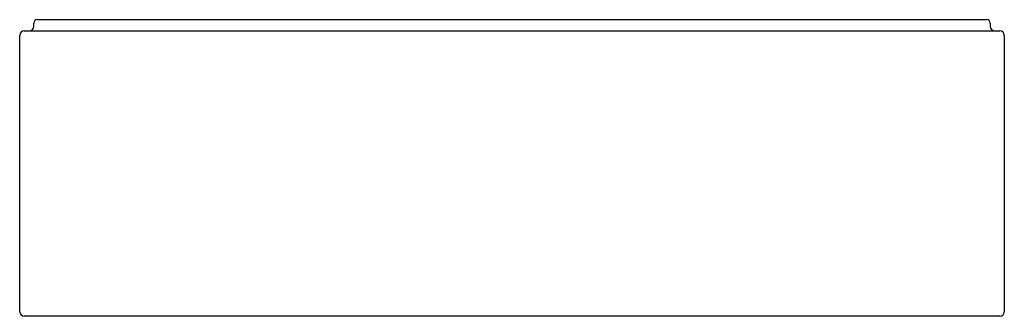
# Model space of a CAD drawing. Header units: millimetres. Extents: x 4554.97 to 4556.72, y 2179.96 to 2180.49.
import ezdxf

# ---------------------------------------------------------------- set-up
doc = ezdxf.new("R2010")
doc.units = ezdxf.units.MM
doc.layers.add('SANINDUSA', color=3, linetype='Continuous')

msp = doc.modelspace()

# ---------------------------------------------------------------- linework, layer by layer
at = {"layer": 'SANINDUSA'}
for p, q in [((4554.994, 2180.4798), (4554.994, 2180.4858)), ((4555, 2180.4918), (4555.004, 2180.4918)), ((4555.004, 2180.4918), (4556.684, 2180.4918)), ((4556.684, 2180.4918), (4556.688, 2180.4918)), ((4556.694, 2180.4858), (4556.694, 2180.4798)), ((4554.977, 2180.4718), (4554.979, 2180.4718)), ((4554.979, 2180.4718), (4556.709, 2180.4718)), ((4556.709, 2180.4718), (4556.711, 2180.4718)), ((4554.969, 2179.9718), (4554.969, 2180.4638)), ((4556.719, 2180.4638), (4556.719, 2179.9718)), ((4554.979, 2179.9638), (4554.977, 2179.9638)), ((4556.709, 2179.9638), (4554.979, 2179.9638)), ((4556.711, 2179.9638), (4556.709, 2179.9638))]:
    msp.add_line(p, q, dxfattribs=at)
for centre, radius, start, end in [((4555, 2180.4858), 0.006, 90, 180), ((4556.688, 2180.4858), 0.006, 0, 90), ((4554.977, 2180.4638), 0.008, 90, 180), ((4554.986, 2180.4798), 0.008, 270, 0), ((4556.702, 2180.4798), 0.008, 180, 270), ((4556.711, 2180.4638), 0.008, 0, 90), ((4554.977, 2179.9718), 0.008, 180, 270), ((4556.711, 2179.9718), 0.008, 270, 0)]:
    msp.add_arc(centre, radius, start, end, dxfattribs=at)

doc.saveas('drawing.dxf')
